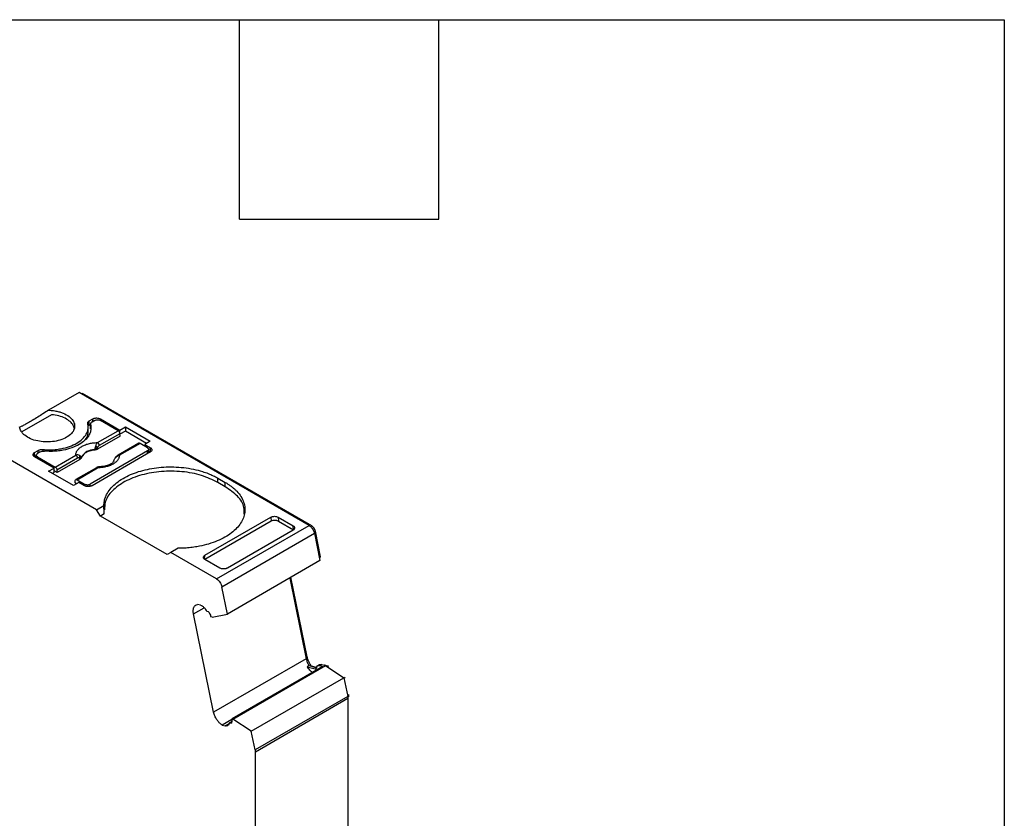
# Model space of a CAD drawing. Header units: millimetres. Extents: x 6 to 273, y 6 to 210.
# Tile 13 of 13: x 235 to 273, y 179 to 210. Entities that reach past the tile are written whole.
import ezdxf

# ---------------------------------------------------------------- set-up
doc = ezdxf.new("R2010")
doc.units = ezdxf.units.MM
doc.linetypes.add('SLD-Solid', pattern=[0])
doc.layers.add('TEXT', color=140, linetype='SLD-Solid', lineweight=25)

msp = doc.modelspace()

# ---------------------------------------------------------------- linework, layer by layer
for p, q in [((237.717, 195.313), (236.556, 194.643)), ((246.499, 190.244), (237.717, 195.313)), ((237.819, 195.254), (237.855, 195.275)), ((246.605, 190.223), (237.855, 195.275)), ((236.669, 194.472), (235.527, 193.813)), ((238.106, 194.232), (238.248, 194.313)), ((238.106, 194.068), (238.106, 194.232)), ((238.156, 194.097), (238.106, 194.068)), ((238.154, 194.109), (238.154, 193.946)), ((238.156, 193.93), (238.156, 194.093)), ((238.318, 194.252), (238.212, 194.191)), ((238.248, 194.211), (238.248, 194.313)), ((238.531, 194.313), (239.276, 193.883)), ((238.531, 194.313), (238.531, 194.252)), ((239.208, 193.861), (238.531, 194.252)), ((238.068, 193.834), (238.068, 193.997)), ((239.285, 193.653), (238.42, 193.153)), ((238.421, 193.406), (239.208, 193.861)), ((239.279, 193.746), (238.491, 193.291)), ((239.276, 193.883), (239.488, 194.005)), ((239.276, 193.759), (239.276, 193.883)), ((239.285, 193.653), (239.279, 193.746)), ((239.488, 193.842), (239.28, 193.722)), ((239.488, 194.005), (240.436, 193.458)), ((239.488, 194.005), (239.488, 193.842)), ((240.295, 193.376), (239.488, 193.842)), ((238.389, 190.844), (234.182, 193.272)), ((239.995, 193.383), (239.208, 192.928)), ((240.045, 193.378), (239.258, 192.923)), ((240.334, 193.211), (240.045, 193.378)), ((240.436, 193.458), (240.224, 193.336)), ((240.224, 193.336), (240.44, 193.211)), ((240.224, 193.336), (240.224, 193.274)), ((236.02, 193.027), (236.162, 193.109)), ((236.02, 192.864), (236.02, 193.027)), ((236.082, 192.9), (236.02, 192.864)), ((236.082, 192.925), (236.082, 192.828)), ((236.232, 193.048), (236.126, 192.987)), ((236.162, 193.007), (236.162, 193.109)), ((236.334, 193.142), (236.334, 193.079)), ((236.804, 192.473), (237.591, 192.927)), ((240.334, 193.089), (238.142, 191.823)), ((240.44, 193.048), (238.212, 191.762)), ((238.313, 193.137), (238.314, 193.122)), ((238.42, 193.153), (238.417, 193.219)), ((240.334, 192.987), (240.334, 193.089)), ((240.378, 193.012), (240.378, 193.15)), ((240.378, 193.084), (240.44, 193.048)), ((240.44, 193.048), (240.44, 193.211)), ((236.766, 192.434), (236.02, 192.864)), ((236.126, 192.864), (236.804, 192.473)), ((236.126, 192.803), (236.126, 192.864)), ((237.662, 192.812), (236.874, 192.358)), ((237.746, 192.765), (236.881, 192.265)), ((237.746, 192.765), (237.74, 192.828)), ((237.802, 192.826), (237.8, 192.84)), ((236.553, 192.311), (236.766, 192.434)), ((237.502, 191.764), (236.553, 192.311)), ((236.766, 192.271), (236.695, 192.23)), ((236.766, 192.271), (236.766, 192.434)), ((236.881, 192.265), (236.766, 192.332)), ((236.874, 192.358), (236.881, 192.265)), ((238.378, 192.449), (237.591, 191.995)), ((237.641, 191.99), (238.428, 192.444)), ((237.714, 191.886), (237.502, 191.764)), ((237.564, 191.871), (237.57, 191.956)), ((237.625, 191.835), (237.564, 191.871)), ((237.641, 191.99), (237.929, 191.823)), ((237.929, 191.762), (237.714, 191.886)), ((237.929, 191.823), (237.929, 191.762)), ((238.142, 191.736), (238.142, 191.823)), ((243.021, 192.048), (243.303, 191.884)), ((243.021, 191.884), (243.021, 192.048)), ((243.303, 191.721), (243.021, 191.884)), ((243.303, 191.721), (243.303, 191.884)), ((238.389, 190.844), (238.668, 191.004)), ((238.531, 190.599), (238.389, 190.844)), ((238.682, 190.686), (238.531, 190.599)), ((241.076, 189.129), (238.531, 190.599)), ((242.526, 189.109), (245.035, 190.557)), ((245.048, 190.401), (242.526, 188.945)), ((245.035, 190.557), (245.048, 190.401)), ((245.319, 190.558), (245.89, 190.228)), ((245.319, 190.558), (245.331, 190.402)), ((245.331, 190.402), (245.903, 190.072)), ((242.964, 188.203), (246.499, 190.244)), ((243.168, 187.903), (246.704, 189.944)), ((245.89, 190.064), (243.381, 188.616)), ((245.903, 190.072), (245.89, 190.228)), ((246.56, 190.197), (246.605, 190.223)), ((246.688, 189.993), (246.741, 190.024)), ((246.704, 189.944), (246.917, 188.902)), ((246.942, 189.045), (246.741, 190.024)), ((241.218, 189.211), (241.076, 189.129)), ((241.496, 189.371), (241.218, 189.211)), ((242.964, 188.203), (241.218, 189.211)), ((242.514, 188.939), (242.526, 189.109)), ((243.097, 188.615), (242.526, 188.945)), ((246.917, 188.902), (243.381, 186.861)), ((246.893, 189.017), (246.942, 189.045)), ((245.762, 188.235), (246.393, 185.154)), ((246.43, 185.234), (245.81, 188.263)), ((243.381, 186.861), (243.168, 187.903)), ((242.089, 186.869), (242.497, 187.104)), ((242.358, 187.198), (242.237, 187.231)), ((242.665, 186.947), (242.615, 186.96)), ((242.857, 183.113), (242.089, 186.869)), ((242.795, 186.743), (242.754, 186.754)), ((242.795, 186.743), (243.381, 186.861)), ((246.393, 185.154), (242.857, 183.113)), ((246.382, 185.206), (246.43, 185.234)), ((247.015, 184.864), (243.55, 182.864)), ((243.591, 182.853), (247.127, 184.894)), ((246.5, 184.893), (246.429, 184.852)), ((246.429, 184.852), (246.729, 184.771)), ((246.5, 184.893), (246.8, 184.812)), ((246.786, 184.821), (246.589, 184.874)), ((246.729, 184.771), (246.778, 184.8)), ((246.901, 184.925), (246.83, 184.884)), ((246.983, 184.933), (246.912, 184.892)), ((246.912, 184.892), (247.015, 184.864)), ((246.983, 184.933), (247.086, 184.905)), ((247.127, 184.894), (247.086, 184.905)), ((247.21, 184.877), (247.107, 184.904)), ((247.127, 184.894), (247.831, 184.431)), ((247.2, 184.846), (247.24, 184.869)), ((247.24, 184.869), (247.21, 184.877)), ((244.295, 182.39), (247.831, 184.431)), ((247.831, 184.431), (247.977, 183.714)), ((247.833, 184.419), (247.881, 184.447)), ((247.977, 183.714), (244.442, 181.673)), ((244.449, 181.606), (247.984, 183.647)), ((247.967, 183.766), (248.015, 183.794)), ((247.975, 183.723), (248.02, 183.749)), ((247.984, 183.647), (247.984, 178.321)), ((248.02, 183.701), (248.02, 183.749)), ((243.55, 182.838), (243.18, 182.625)), ((243.546, 182.758), (243.465, 182.711)), ((243.484, 182.713), (243.544, 182.747)), ((243.55, 182.864), (243.591, 182.853)), ((244.295, 182.39), (243.591, 182.853)), ((243.18, 182.625), (243.301, 182.592)), ((243.301, 182.592), (243.448, 182.678)), ((243.484, 182.713), (243.534, 182.699)), ((244.442, 181.673), (244.295, 182.39)), ((244.449, 176.28), (244.449, 181.606))]:
    msp.add_line(p, q)
for centre, radius, start, end in [((238.095, 192.836), 0.5, 49.8822, 58.7426), ((238.337, 193.276), 0.155, 5.689, 57.1991), ((237.507, 192.797), 0.155, 5.689, 57.1991), ((237.632, 192.875), 0.118, 336.668, 18.1748), ((238.302, 192.564), 0.573, 88.8448, 151.1498), ((239.228, 192.883), 0.0497, 54.016, 114.6959), ((239.101, 192.825), 0.00686, 52.5203, 103.5056), ((238.399, 192.404), 0.0498, 54.0182, 114.6714)]:
    msp.add_arc(centre, radius, start, end)
for points, knots in [([(236.556, 194.643), (236.588, 194.641), (236.651, 194.638), (236.745, 194.628), (236.855, 194.609), (236.98, 194.579), (237.157, 194.516), (237.347, 194.41), (237.494, 194.253), (237.559, 194.085), (237.539, 193.914), (237.438, 193.749), (237.251, 193.603), (236.998, 193.495), (236.711, 193.436), (236.417, 193.425), (236.125, 193.462), (235.853, 193.547), (235.669, 193.657), (235.56, 193.759), (235.502, 193.839), (235.463, 193.922), (235.454, 193.976), (235.449, 194.004)], [0, 0, 0, 0, 0.019822, 0.039586, 0.059456, 0.091292, 0.123239, 0.188757, 0.253307, 0.312808, 0.372421, 0.43482, 0.500012, 0.565204, 0.627603, 0.687104, 0.746717, 0.811268, 0.876785, 0.908622, 0.940569, 0.970258, 1, 1, 1, 1]), ([(236.556, 194.643), (236.485, 194.598), (236.352, 194.513), (236.139, 194.38), (235.935, 194.256), (235.749, 194.146), (235.6, 194.063), (235.503, 194.013), (235.453, 193.993), (235.452, 193.999), (235.452, 194.002)], [0, 0, 0, 0, 0.142094, 0.266783, 0.397363, 0.519218, 0.641082, 0.771653, 0.896355, 1, 1, 1, 1]), ([(237.529, 193.954), (237.521, 193.99), (237.501, 194.08), (237.382, 194.213), (237.193, 194.339), (236.949, 194.432), (236.762, 194.459), (236.669, 194.472)], [0, 0, 0, 0, 0.1393056, 0.3544792, 0.5696528, 0.7848264, 1, 1, 1, 1]), ([(236.334, 193.142), (236.374, 193.138), (236.452, 193.132), (236.57, 193.13), (236.687, 193.132), (236.803, 193.14), (236.919, 193.154), (237.107, 193.185), (237.36, 193.251), (237.638, 193.379), (237.86, 193.54), (237.991, 193.706), (238.056, 193.86), (238.077, 193.997), (238.059, 194.087), (238.05, 194.132)], [0, 0, 0, 0, 0.042126, 0.083742, 0.125105, 0.166479, 0.208125, 0.250303, 0.375103, 0.500093, 0.624893, 0.749883, 0.833565, 0.916236, 1, 1, 1, 1]), ([(238.156, 194.093), (238.161, 194.07), (238.17, 194.024), (238.173, 193.955), (238.167, 193.886), (238.152, 193.818), (238.127, 193.75), (238.071, 193.639), (237.953, 193.491), (237.727, 193.328), (237.444, 193.198), (237.152, 193.12), (236.881, 193.08), (236.641, 193.067), (236.482, 193.076), (236.402, 193.08)], [0, 0, 0, 0, 0.042112, 0.083729, 0.125101, 0.166484, 0.208132, 0.250294, 0.375098, 0.50009, 0.624895, 0.749887, 0.833557, 0.916248, 1, 1, 1, 1]), ([(238.05, 194.132), (238.049, 194.141), (238.046, 194.159), (238.056, 194.186), (238.075, 194.211), (238.096, 194.225), (238.106, 194.232)], [0, 0, 0, 0, 0.2492317, 0.4999572, 0.7492398, 1, 1, 1, 1]), ([(238.106, 194.068), (238.101, 194.065), (238.09, 194.058), (238.081, 194.051), (238.077, 194.047)], [0, 0, 0, 0, 0.502767, 1, 1, 1, 1]), ([(238.212, 194.191), (238.202, 194.184), (238.182, 194.171), (238.163, 194.146), (238.152, 194.12), (238.155, 194.102), (238.156, 194.093)], [0, 0, 0, 0, 0.249233, 0.499959, 0.749241, 1, 1, 1, 1]), ([(238.248, 194.313), (238.258, 194.318), (238.277, 194.329), (238.312, 194.339), (238.349, 194.346), (238.401, 194.348), (238.469, 194.342), (238.51, 194.323), (238.531, 194.313)], [0, 0, 0, 0, 0.1272, 0.249746, 0.3727, 0.501075, 0.749743, 1, 1, 1, 1]), ([(238.318, 194.252), (238.346, 194.268), (238.385, 194.277), (238.464, 194.277), (238.503, 194.268), (238.531, 194.252)], [0, 0, 0, 0, 0.5, 0.5, 1, 1, 1, 1]), ([(237.938, 193.494), (237.958, 193.518), (238.029, 193.602), (238.071, 193.72), (238.061, 193.811), (238.059, 193.833)], [0, 0, 0, 0, 0.224945, 0.805527, 1, 1, 1, 1]), ([(239.279, 193.746), (239.277, 193.767), (239.269, 193.791), (239.243, 193.833), (239.226, 193.851), (239.208, 193.861)], [0, 0, 0, 0, 0.5, 0.5, 1, 1, 1, 1]), ([(237.591, 192.927), (237.592, 192.942), (237.594, 192.972), (237.605, 193.017), (237.624, 193.061), (237.659, 193.12), (237.723, 193.192), (237.831, 193.268), (237.963, 193.33), (238.11, 193.374), (238.265, 193.401), (238.369, 193.405), (238.421, 193.406)], [0, 0, 0, 0, 0.06027, 0.120056, 0.179893, 0.240314, 0.370015, 0.500128, 0.629829, 0.759943, 0.879871, 1, 1, 1, 1]), ([(238.313, 193.137), (238.318, 193.149), (238.327, 193.171), (238.338, 193.206), (238.347, 193.236), (238.352, 193.255), (238.354, 193.264)], [0, 0, 0, 0, 0.306881, 0.575882, 0.806979, 1, 1, 1, 1]), ([(238.354, 193.264), (238.358, 193.276), (238.366, 193.306), (238.382, 193.345), (238.4, 193.38), (238.414, 193.398), (238.421, 193.406)], [0, 0, 0, 0, 0.2204753, 0.4990753, 0.7481191, 1, 1, 1, 1]), ([(238.491, 193.291), (238.477, 193.282), (238.45, 193.264), (238.428, 193.233), (238.417, 193.219)], [0, 0, 0, 0, 0.5214849, 1, 1, 1, 1]), ([(240.045, 193.378), (240.036, 193.382), (240.019, 193.389), (240.002, 193.389), (239.996, 193.383), (239.995, 193.382)], [0, 0, 0, 0, 0.472475, 0.944949, 1, 1, 1, 1]), ([(236.02, 192.864), (236.011, 192.87), (235.994, 192.881), (235.975, 192.901), (235.964, 192.923), (235.959, 192.953), (235.97, 192.992), (236.003, 193.016), (236.02, 193.027)], [0, 0, 0, 0, 0.1272, 0.249746, 0.3727, 0.501075, 0.749743, 1, 1, 1, 1]), ([(236.126, 192.864), (236.099, 192.88), (236.082, 192.903), (236.082, 192.948), (236.099, 192.971), (236.126, 192.987)], [0, 0, 0, 0, 0.5, 0.5, 1, 1, 1, 1]), ([(236.162, 193.109), (236.174, 193.115), (236.197, 193.127), (236.241, 193.138), (236.287, 193.144), (236.319, 193.142), (236.334, 193.142)], [0, 0, 0, 0, 0.249232, 0.499957, 0.74924, 1, 1, 1, 1]), ([(238.314, 193.122), (238.289, 193.118), (238.238, 193.112), (238.166, 193.097), (238.098, 193.076), (238.035, 193.051), (237.971, 193.018), (237.911, 192.978), (237.86, 192.93), (237.822, 192.879), (237.808, 192.844), (237.802, 192.826)], [0, 0, 0, 0, 0.101069, 0.200103, 0.298615, 0.398141, 0.500173, 0.626627, 0.756016, 0.877292, 1, 1, 1, 1]), ([(238.417, 193.219), (238.405, 193.207), (238.375, 193.176), (238.337, 193.152), (238.313, 193.137)], [0, 0, 0, 0, 0.389276, 1, 1, 1, 1]), ([(238.42, 193.153), (238.41, 193.148), (238.39, 193.138), (238.354, 193.127), (238.327, 193.123), (238.314, 193.122)], [0, 0, 0, 0, 0.335719, 0.664281, 1, 1, 1, 1]), ([(239.258, 192.923), (239.257, 192.908), (239.255, 192.878), (239.244, 192.834), (239.225, 192.79), (239.19, 192.731), (239.126, 192.659), (239.018, 192.583), (238.886, 192.521), (238.739, 192.477), (238.584, 192.449), (238.48, 192.446), (238.428, 192.444)], [0, 0, 0, 0, 0.06027, 0.120056, 0.179893, 0.240314, 0.370015, 0.500128, 0.629829, 0.759943, 0.879871, 1, 1, 1, 1]), ([(239.208, 192.928), (239.186, 192.914), (239.147, 192.889), (239.114, 192.849), (239.099, 192.831)], [0, 0, 0, 0, 0.553024, 1, 1, 1, 1]), ([(240.334, 193.211), (240.361, 193.195), (240.378, 193.173), (240.378, 193.127), (240.361, 193.105), (240.334, 193.089)], [0, 0, 0, 0, 0.5, 0.5, 1, 1, 1, 1]), ([(240.44, 193.211), (240.449, 193.205), (240.466, 193.194), (240.485, 193.174), (240.496, 193.152), (240.501, 193.122), (240.49, 193.083), (240.457, 193.06), (240.44, 193.048)], [0, 0, 0, 0, 0.1272, 0.249746, 0.3727, 0.501075, 0.749743, 1, 1, 1, 1]), ([(237.74, 192.828), (237.733, 192.829), (237.717, 192.833), (237.69, 192.827), (237.671, 192.817), (237.662, 192.812)], [0, 0, 0, 0, 0.317222, 0.645084, 1, 1, 1, 1]), ([(237.8, 192.84), (237.797, 192.839), (237.79, 192.836), (237.773, 192.832), (237.757, 192.83), (237.745, 192.828), (237.74, 192.828)], [0, 0, 0, 0, 0.3320969, 0.61117, 0.8339341, 1, 1, 1, 1]), ([(237.802, 192.826), (237.799, 192.818), (237.792, 192.803), (237.773, 192.782), (237.755, 192.77), (237.746, 192.765)], [0, 0, 0, 0, 0.335719, 0.664281, 1, 1, 1, 1]), ([(239.043, 192.696), (239.022, 192.667), (238.981, 192.609), (238.839, 192.539), (238.671, 192.492), (238.543, 192.487), (238.49, 192.485)], [0, 0, 0, 0, 0.261846, 0.528245, 0.802184, 1, 1, 1, 1]), ([(236.804, 192.473), (236.821, 192.463), (236.839, 192.445), (236.865, 192.403), (236.873, 192.379), (236.874, 192.358)], [0, 0, 0, 0, 0.5, 0.5, 1, 1, 1, 1]), ([(238.481, 192.482), (238.464, 192.48), (238.431, 192.476), (238.395, 192.458), (238.378, 192.449)], [0, 0, 0, 0, 0.512278, 1, 1, 1, 1]), ([(238.428, 192.444), (238.441, 192.458), (238.461, 192.479), (238.476, 192.481), (238.481, 192.482)], [0, 0, 0, 0, 0.682117, 1, 1, 1, 1]), ([(238.481, 192.482), (238.482, 192.482), (238.487, 192.484), (238.491, 192.481), (238.495, 192.478)], [0, 0, 0, 0, 0.17328, 1, 1, 1, 1]), ([(238.668, 191.004), (238.668, 191.033), (238.67, 191.089), (238.683, 191.174), (238.703, 191.258), (238.733, 191.341), (238.79, 191.467), (238.898, 191.632), (239.087, 191.826), (239.324, 192.001), (239.689, 192.2), (240.226, 192.385), (240.832, 192.474), (241.333, 192.483), (241.716, 192.456), (242.087, 192.397), (242.396, 192.316), (242.645, 192.229), (242.843, 192.145), (242.961, 192.08), (243.021, 192.048)], [0, 0, 0, 0, 0.024543, 0.048971, 0.073365, 0.097807, 0.122379, 0.18625, 0.250212, 0.314083, 0.378045, 0.500014, 0.621984, 0.685855, 0.749817, 0.813688, 0.87765, 0.918477, 0.959134, 1, 1, 1, 1]), ([(243.021, 191.884), (242.819, 191.982), (242.416, 192.176), (241.653, 192.316), (240.861, 192.325), (240.1, 192.192), (239.442, 191.934), (238.961, 191.572), (238.692, 191.192), (238.694, 190.942), (238.695, 190.843)], [0, 0, 0, 0, 0.130674, 0.261347, 0.392021, 0.522694, 0.653368, 0.784042, 0.914715, 1, 1, 1, 1]), ([(237.57, 191.956), (237.572, 191.975), (237.58, 191.99), (237.606, 192.002), (237.623, 192), (237.641, 191.99)], [0, 0, 0, 0, 0.5, 0.5, 1, 1, 1, 1]), ([(237.929, 191.823), (237.939, 191.818), (237.959, 191.808), (237.996, 191.8), (238.042, 191.797), (238.095, 191.801), (238.126, 191.816), (238.142, 191.823)], [0, 0, 0, 0, 0.168224, 0.331133, 0.500763, 0.749586, 1, 1, 1, 1]), ([(238.212, 191.762), (238.202, 191.757), (238.183, 191.747), (238.148, 191.736), (238.111, 191.73), (238.059, 191.727), (237.991, 191.733), (237.95, 191.752), (237.929, 191.762)], [0, 0, 0, 0, 0.1272, 0.249746, 0.3727, 0.501075, 0.749743, 1, 1, 1, 1]), ([(243.303, 191.884), (243.338, 191.864), (243.406, 191.823), (243.5, 191.758), (243.588, 191.69), (243.669, 191.62), (243.782, 191.507), (243.908, 191.346), (244.011, 191.131), (244.058, 190.91), (244.042, 190.621), (243.888, 190.271), (243.568, 189.961), (243.224, 189.751), (242.92, 189.614), (242.584, 189.505), (242.267, 189.436), (241.984, 189.396), (241.741, 189.375), (241.578, 189.373), (241.496, 189.371)], [0, 0, 0, 0, 0.024543, 0.048971, 0.073365, 0.097807, 0.122379, 0.18625, 0.250212, 0.314083, 0.378045, 0.500014, 0.621984, 0.685855, 0.749817, 0.813688, 0.87765, 0.918477, 0.959134, 1, 1, 1, 1]), ([(244.021, 190.68), (244.025, 190.763), (244.037, 190.997), (243.802, 191.372), (243.47, 191.605), (243.303, 191.721)], [0, 0, 0, 0, 0.215963, 0.607982, 1, 1, 1, 1]), ([(238.682, 190.686), (238.678, 190.74), (238.67, 190.847), (238.668, 190.952), (238.668, 191.004)], [0, 0, 0, 0, 0.509106, 1, 1, 1, 1]), ([(245.035, 190.557), (245.045, 190.563), (245.065, 190.573), (245.1, 190.584), (245.137, 190.59), (245.19, 190.593), (245.257, 190.587), (245.298, 190.567), (245.319, 190.558)], [0, 0, 0, 0, 0.127439, 0.250182, 0.373266, 0.501687, 0.750185, 1, 1, 1, 1]), ([(245.331, 190.402), (245.321, 190.407), (245.302, 190.417), (245.267, 190.428), (245.229, 190.434), (245.177, 190.437), (245.109, 190.43), (245.068, 190.411), (245.048, 190.401)], [0, 0, 0, 0, 0.126961, 0.24931, 0.372135, 0.500462, 0.749301, 1, 1, 1, 1]), ([(245.89, 190.228), (245.899, 190.222), (245.917, 190.211), (245.935, 190.191), (245.947, 190.169), (245.951, 190.139), (245.94, 190.1), (245.907, 190.076), (245.89, 190.064)], [0, 0, 0, 0, 0.126961, 0.24931, 0.372135, 0.500462, 0.749301, 1, 1, 1, 1]), ([(246.499, 190.244), (246.511, 190.236), (246.534, 190.222), (246.567, 190.193), (246.599, 190.158), (246.638, 190.107), (246.68, 190.034), (246.696, 189.974), (246.704, 189.944)], [0, 0, 0, 0, 0.12633, 0.2496062, 0.3732738, 0.5007467, 0.7496065, 1, 1, 1, 1]), ([(246.741, 190.024), (246.733, 190.063), (246.715, 190.104), (246.667, 190.176), (246.636, 190.205), (246.605, 190.223)], [0, 0, 0, 0, 0.5, 0.5, 1, 1, 1, 1]), ([(242.526, 188.945), (242.517, 188.951), (242.499, 188.962), (242.481, 188.982), (242.47, 189.004), (242.465, 189.034), (242.476, 189.073), (242.509, 189.097), (242.526, 189.109)], [0, 0, 0, 0, 0.126961, 0.24931, 0.372135, 0.500462, 0.749301, 1, 1, 1, 1]), ([(243.381, 188.616), (243.371, 188.61), (243.351, 188.6), (243.317, 188.59), (243.279, 188.583), (243.227, 188.58), (243.159, 188.586), (243.118, 188.606), (243.097, 188.615)], [0, 0, 0, 0, 0.127439, 0.250182, 0.373266, 0.501687, 0.750185, 1, 1, 1, 1]), ([(242.964, 188.203), (243.01, 188.176), (243.056, 188.131), (243.129, 188.024), (243.156, 187.962), (243.168, 187.903)], [0, 0, 0, 0, 0.5, 0.5, 1, 1, 1, 1]), ([(242.089, 186.869), (242.085, 186.887), (242.079, 186.925), (242.075, 186.978), (242.078, 187.027), (242.086, 187.073), (242.106, 187.135), (242.149, 187.203), (242.208, 187.221), (242.237, 187.231)], [0, 0, 0, 0, 0.1012848, 0.2003915, 0.2989281, 0.39853, 0.5007816, 0.7496287, 1, 1, 1, 1]), ([(242.358, 187.198), (242.371, 187.194), (242.397, 187.186), (242.436, 187.162), (242.481, 187.125), (242.53, 187.072), (242.558, 187.024), (242.573, 186.999)], [0, 0, 0, 0, 0.167102, 0.331946, 0.500386, 0.749443, 1, 1, 1, 1]), ([(242.665, 186.947), (242.677, 186.926), (242.702, 186.885), (242.732, 186.819), (242.747, 186.776), (242.754, 186.754)], [0, 0, 0, 0, 0.334506, 0.665494, 1, 1, 1, 1]), ([(246.393, 185.154), (246.398, 185.132), (246.408, 185.088), (246.432, 185.021), (246.462, 184.956), (246.487, 184.914), (246.5, 184.893)], [0, 0, 0, 0, 0.252741, 0.5, 0.747259, 1, 1, 1, 1]), ([(246.589, 184.874), (246.577, 184.892), (246.552, 184.929), (246.519, 184.988), (246.485, 185.059), (246.452, 185.142), (246.438, 185.203), (246.43, 185.234)], [0, 0, 0, 0, 0.166418, 0.332427, 0.500143, 0.749348, 1, 1, 1, 1]), ([(246.645, 184.625), (246.632, 184.634), (246.605, 184.651), (246.567, 184.684), (246.523, 184.727), (246.475, 184.782), (246.444, 184.828), (246.429, 184.852)], [0, 0, 0, 0, 0.166414, 0.33243, 0.500142, 0.749347, 1, 1, 1, 1]), ([(246.729, 184.771), (246.735, 184.77), (246.747, 184.768), (246.763, 184.774), (246.775, 184.786), (246.778, 184.799), (246.78, 184.805)], [0, 0, 0, 0, 0.24851, 0.499884, 0.748539, 1, 1, 1, 1]), ([(246.78, 184.805), (246.787, 184.84), (246.803, 184.867), (246.849, 184.897), (246.879, 184.901), (246.912, 184.892)], [0, 0, 0, 0, 0.5, 0.5, 1, 1, 1, 1]), ([(246.901, 184.924), (246.912, 184.93), (246.936, 184.941), (246.967, 184.936), (246.983, 184.933)], [0, 0, 0, 0, 0.468638, 1, 1, 1, 1]), ([(243.18, 182.625), (243.165, 182.635), (243.135, 182.655), (243.092, 182.692), (243.051, 182.734), (243.012, 182.781), (242.958, 182.857), (242.895, 182.97), (242.87, 183.065), (242.857, 183.113)], [0, 0, 0, 0, 0.101285, 0.200391, 0.298928, 0.39853, 0.500782, 0.749629, 1, 1, 1, 1]), ([(243.55, 182.864), (243.551, 182.844), (243.554, 182.803), (243.548, 182.748), (243.539, 182.715), (243.534, 182.699)], [0, 0, 0, 0, 0.3345062, 0.6654938, 1, 1, 1, 1]), ([(243.454, 182.693), (243.451, 182.68), (243.444, 182.654), (243.426, 182.624), (243.398, 182.599), (243.357, 182.583), (243.319, 182.589), (243.301, 182.592)], [0, 0, 0, 0, 0.167102, 0.331946, 0.500386, 0.749443, 1, 1, 1, 1])]:
    msp.add_open_spline(points, degree=3, knots=knots)
for points in [[(236.232, 193.048), (236.276, 193.073), (236.341, 193.086), (236.402, 193.08)], [(237.744, 192.911), (237.701, 192.94), (237.645, 192.943), (237.591, 192.927)], [(237.8, 192.84), (237.794, 192.865), (237.776, 192.89), (237.744, 192.911)], [(239.105, 192.83), (239.148, 192.877), (239.204, 192.908), (239.258, 192.923)], [(239.049, 192.712), (239.055, 192.755), (239.073, 192.796), (239.105, 192.83)], [(242.615, 186.96), (242.6, 186.964), (242.583, 186.98), (242.573, 186.999)], [(247.977, 183.714), (247.979, 183.703), (247.984, 183.68), (247.984, 183.658), (247.984, 183.647)], [(248.02, 183.749), (248.02, 183.763), (248.018, 183.778), (248.015, 183.794)], [(243.454, 182.693), (243.457, 182.709), (243.469, 182.717), (243.484, 182.713)], [(244.442, 181.673), (244.446, 181.65), (244.449, 181.627), (244.449, 181.606)]]:
    msp.add_open_spline(points, degree=3)
at = {"layer": 'TEXT'}
for p, q in [((6.35, 209.55), (273.05, 209.55)), ((243.84, 201.93), (243.84, 209.55)), ((251.46, 201.93), (251.46, 209.55)), ((273.05, 209.55), (273.05, 6.35)), ((243.84, 201.93), (251.46, 201.93))]:
    msp.add_line(p, q, dxfattribs=at)

doc.saveas('drawing.dxf')
